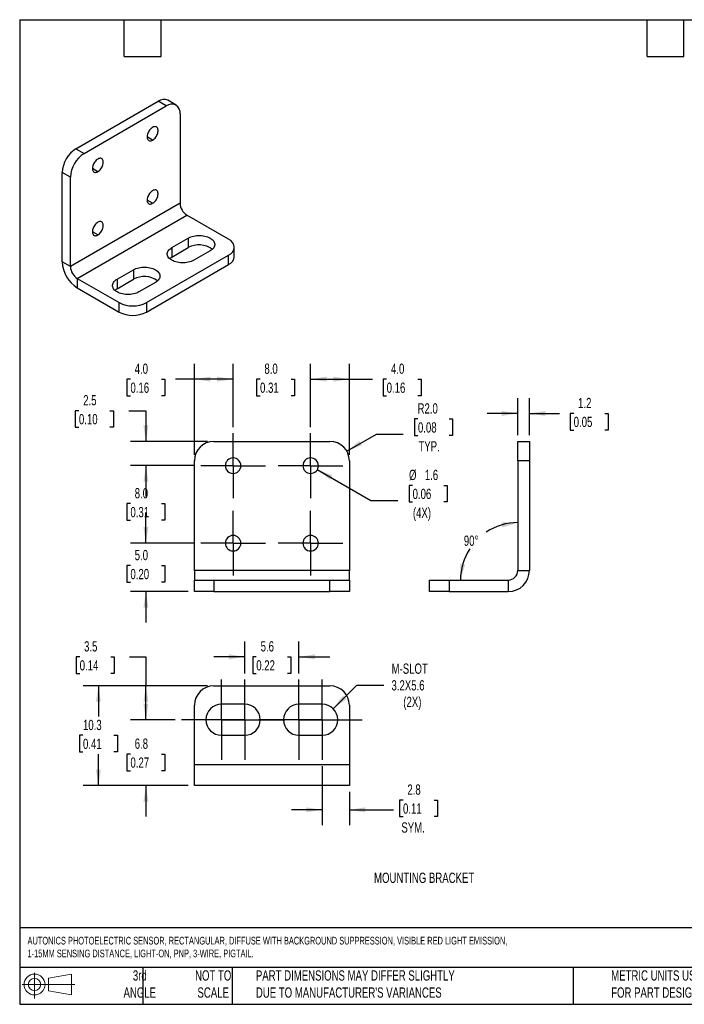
# Model space of a CAD drawing. Header units: millimetres. Extents: x 3 to 137, y 3 to 105.
# Tile 1 of 5: x 3 to 72, y 3 to 105. Entities that reach past the tile are written whole.
import ezdxf

# ---------------------------------------------------------------- set-up
doc = ezdxf.new("R2010")
doc.units = ezdxf.units.MM
doc.header["$LTSCALE"] = 0.5
doc.linetypes.add('CENTERX2', pattern=[20.32, 12.7, -2.54, 2.54, -2.54])
doc.layers.add('CENTER', color=40, linetype='CENTERX2')
doc.layers.add('DIMENSIONS', color=140, linetype='Continuous', lineweight=25)
doc.layers.add('TEXT', color=140, linetype='Continuous', lineweight=25)
doc.styles.add('SLDTEXTSTYLE0', font='TXT', dxfattribs={"width": 0.7})
doc.dimstyles.new('SLDDIMSTYLE0', dxfattribs={"dimtxt": 1.079004, "dimasz": 1.651, "dimexe": 0, "dimexo": 0.0625, "dimgap": 0.269751, "dimtad": 0, "dimtih": 1, "dimtoh": 1, "dimrnd": 1e-09, "dimzin": 12, "dimdsep": 46, "dimtxsty": 'SLDTEXTSTYLE0', "dimsah": 1, "dimcen": 0.09, "dimadec": 0, "dimazin": 3, "dimtfac": 1, "dimtmove": 0, "dimatfit": 0, "dimfxl": 0, "dimfrac": 2, "dimtolj": 1, "dimtzin": 12, "dimarcsym": 0})
doc.dimstyles.new('SLDDIMSTYLE1', dxfattribs={"dimtxt": 1.079004, "dimasz": 1.651, "dimexe": 0, "dimexo": 0.0625, "dimgap": 0.269751, "dimtad": 0, "dimtih": 1, "dimtoh": 1, "dimrnd": 1e-09, "dimzin": 12, "dimdsep": 46, "dimtxsty": 'SLDTEXTSTYLE0', "dimsah": 1, "dimcen": 0.09, "dimadec": 0, "dimazin": 3, "dimtfac": 1, "dimtofl": 0, "dimtmove": 0, "dimatfit": 3, "dimfxl": 0, "dimfrac": 2, "dimtolj": 1, "dimtzin": 12, "dimarcsym": 0})
doc.dimstyles.new('SLDDIMSTYLE10', dxfattribs={"dimtxt": 1.079004, "dimasz": 1.651, "dimexe": 0, "dimexo": 0.0625, "dimgap": 0.269751, "dimtad": 0, "dimtih": 1, "dimtoh": 1, "dimdec": 4, "dimlfac": 0.5, "dimzin": 12, "dimdsep": 46, "dimtxsty": 'SLDTEXTSTYLE0', "dimsah": 1, "dimcen": 0.09, "dimadec": 0, "dimazin": 3, "dimtfac": 1, "dimtdec": 0, "dimtofl": 0, "dimtmove": 0, "dimatfit": 3, "dimfxl": 0, "dimfrac": 2, "dimtolj": 1, "dimtzin": 12, "dimarcsym": 0})
doc.dimstyles.new('SLDDIMSTYLE2', dxfattribs={"dimtxt": 1.079004, "dimasz": 1.651, "dimexe": 0, "dimexo": 0.0625, "dimgap": 0.269751, "dimtad": 0, "dimtih": 1, "dimtoh": 1, "dimrnd": 1e-09, "dimzin": 4, "dimdsep": 46, "dimtxsty": 'SLDTEXTSTYLE0', "dimsah": 1, "dimcen": 0.09, "dimadec": 0, "dimazin": 1, "dimtfac": 1, "dimtofl": 0, "dimtmove": 0, "dimatfit": 3, "dimfxl": 0, "dimfrac": 2, "dimtolj": 1, "dimtzin": 12, "dimarcsym": 0})
doc.dimstyles.new('SLDDIMSTYLE4', dxfattribs={"dimtxt": 1.079004, "dimasz": 1.651, "dimexe": 0, "dimexo": 0.0625, "dimgap": 0.269751, "dimtad": 0, "dimtih": 1, "dimtoh": 1, "dimrnd": 1e-09, "dimzin": 4, "dimdsep": 46, "dimtxsty": 'SLDTEXTSTYLE0', "dimsah": 1, "dimcen": 0.09, "dimadec": 0, "dimazin": 1, "dimtfac": 1, "dimtmove": 0, "dimatfit": 0, "dimfxl": 0, "dimfrac": 2, "dimtolj": 1, "dimtzin": 12, "dimarcsym": 0})
doc.dimstyles.new('SLDDIMSTYLE6', dxfattribs={"dimtxt": 1.079004, "dimasz": 1.651, "dimexe": 0, "dimexo": 0.0625, "dimgap": 0.269751, "dimtad": 0, "dimtih": 1, "dimtoh": 1, "dimrnd": 1e-09, "dimzin": 12, "dimdsep": 46, "dimtxsty": 'SLDTEXTSTYLE0', "dimsah": 1, "dimcen": 0, "dimadec": 0, "dimazin": 3, "dimtfac": 1, "dimtofl": 0, "dimtmove": 0, "dimatfit": 3, "dimfxl": 0, "dimfrac": 2, "dimtolj": 1, "dimtzin": 12, "dimarcsym": 0})
doc.dimstyles.new('SLDDIMSTYLE8', dxfattribs={"dimtxt": 1.079004, "dimasz": 1.651, "dimexe": 0, "dimexo": 0.0625, "dimgap": 0.269751, "dimtad": 0, "dimtih": 1, "dimtoh": 1, "dimrnd": 1e-09, "dimzin": 12, "dimdsep": 46, "dimtxsty": 'SLDTEXTSTYLE0', "dimsah": 1, "dimcen": 0, "dimadec": 0, "dimazin": 3, "dimtfac": 1, "dimtofl": 0, "dimtmove": 0, "dimatfit": 3, "dimfxl": 0, "dimfrac": 2, "dimtolj": 1, "dimtzin": 12, "dimarcsym": 0})
doc.dimstyles.new('SLDDIMSTYLE9', dxfattribs={"dimtxt": 1.079004, "dimasz": 1.651, "dimexe": 0, "dimexo": 0.0625, "dimgap": 0.269751, "dimtad": 0, "dimtih": 1, "dimtoh": 1, "dimrnd": 1e-09, "dimzin": 4, "dimdsep": 46, "dimtxsty": 'SLDTEXTSTYLE0', "dimsah": 1, "dimcen": 0, "dimadec": 0, "dimazin": 1, "dimtfac": 1, "dimtofl": 0, "dimtmove": 0, "dimatfit": 3, "dimfxl": 0, "dimfrac": 2, "dimtolj": 1, "dimtzin": 12, "dimarcsym": 0})

# ---------------------------------------------------------------- blocks, each defined once
blk = doc.blocks.new('Block11')
at = {"color": 7, "linetype": 'Continuous', "lineweight": 18}
for p, q in [((1.29, 2.66), (1.29, 0)), ((2.74, 2.08), (5.09, 2.52)), ((2.74, 0.8), (2.74, 2.08)), ((5.09, 2.52), (5.09, 0.37)), ((0, 1.44), (5.44, 1.44)), ((2.74, 0.8), (5.09, 0.37))]:
    blk.add_line(p, q, dxfattribs=at)
for radius in [1.08, 0.643]:
    blk.add_circle((1.29, 1.44), radius, dxfattribs=at)
blk = doc.blocks.new('Block12')
at = {"color": 7, "linetype": 'Continuous'}
blk.add_blockref('Block11', (0, 0), dxfattribs=at)
blk = doc.blocks.new('_D_14')
at = {"layer": 'DIMENSIONS'}
for p, q in [((16.21, 32.54), (16.21, 35.71)), ((19.23, 32.54), (14.62, 32.54)), ((14.61, 29), (14.24, 29)), ((14.24, 29), (14.24, 27.28)), ((17.81, 29), (18.17, 29)), ((18.17, 29), (18.17, 27.28)), ((14.24, 27.28), (14.61, 27.28)), ((18.17, 27.28), (17.81, 27.28)), ((20.57, 25.74), (14.62, 25.74)), ((16.21, 25.74), (16.21, 22.56))]:
    blk.add_line(p, q, dxfattribs=at)
for points in [[(16.21, 32.54), (16.46, 34.19), (15.95, 34.19)], [(16.21, 25.74), (15.95, 24.09), (16.46, 24.09)]]:
    blk.add_solid(points, dxfattribs=at)
at = {"layer": 'DIMENSIONS', "char_height": 1.058, "attachment_point": 1, "style": 'SLDTEXTSTYLE0'}
for s, insert in [('6.8', (15.05, 30.6)), ('0.27', (14.61, 28.65))]:
    blk.add_mtext(s, dxfattribs=dict(at, insert=insert))
blk = doc.blocks.new('_D_15')
at = {"layer": 'DIMENSIONS'}
for p, q in [((9.37, 39.03), (9.01, 39.03)), ((9.01, 39.03), (9.01, 37.32)), ((12.58, 39.03), (12.94, 39.03)), ((12.94, 39.03), (12.94, 37.32)), ((14.52, 39.03), (16.21, 39.03)), ((16.21, 39.03), (16.21, 36.04)), ((9.01, 37.32), (9.37, 37.32)), ((12.94, 37.32), (12.58, 37.32)), ((22.57, 36.04), (14.62, 36.04)), ((16.21, 32.54), (16.21, 36.04)), ((19.23, 32.54), (14.62, 32.54))]:
    blk.add_line(p, q, dxfattribs=at)
for points in [[(16.21, 36.04), (15.95, 34.39), (16.46, 34.39)], [(16.21, 32.54), (16.46, 34.19), (15.95, 34.19)]]:
    blk.add_solid(points, dxfattribs=at)
at = {"layer": 'DIMENSIONS', "char_height": 1.058, "attachment_point": 1, "style": 'SLDTEXTSTYLE0'}
for s, insert in [('3.5', (9.82, 40.64)), ('0.14', (9.37, 38.68))]:
    blk.add_mtext(s, dxfattribs=dict(at, insert=insert))
blk = doc.blocks.new('_D_16')
at = {"layer": 'DIMENSIONS'}
for p, q in [((26.41, 37.31), (26.41, 40.62)), ((32.01, 37.31), (32.01, 40.62)), ((26.41, 39.03), (23.23, 39.03)), ((27.6, 39.03), (27.24, 39.03)), ((27.24, 39.03), (27.24, 37.32)), ((30.81, 39.03), (31.17, 39.03)), ((31.17, 39.03), (31.17, 37.32)), ((32.01, 39.03), (35.18, 39.03)), ((27.24, 37.32), (27.6, 37.32)), ((31.17, 37.32), (30.81, 37.32))]:
    blk.add_line(p, q, dxfattribs=at)
for points in [[(26.41, 39.03), (24.76, 39.29), (24.76, 38.78)], [(32.01, 39.03), (33.66, 38.78), (33.66, 39.29)]]:
    blk.add_solid(points, dxfattribs=at)
at = {"layer": 'DIMENSIONS', "char_height": 1.058, "attachment_point": 1, "style": 'SLDTEXTSTYLE0'}
for s, insert in [('5.6', (28.05, 40.64)), ('0.22', (27.6, 38.68))]:
    blk.add_mtext(s, dxfattribs=dict(at, insert=insert))
blk = doc.blocks.new('_D_17')
at = {"layer": 'DIMENSIONS'}
for p, q in [((22.57, 36.04), (9.72, 36.04)), ((11.31, 36.04), (11.31, 32.88)), ((9.71, 30.93), (9.34, 30.93)), ((9.34, 30.93), (9.34, 29.21)), ((12.91, 30.93), (13.27, 30.93)), ((13.27, 30.93), (13.27, 29.21)), ((9.34, 29.21), (9.71, 29.21)), ((11.31, 25.74), (11.31, 28.97)), ((13.27, 29.21), (12.91, 29.21)), ((20.57, 25.74), (9.72, 25.74))]:
    blk.add_line(p, q, dxfattribs=at)
for points in [[(11.31, 36.04), (11.05, 34.39), (11.56, 34.39)], [(11.31, 25.74), (11.56, 27.39), (11.05, 27.39)]]:
    blk.add_solid(points, dxfattribs=at)
at = {"layer": 'DIMENSIONS', "char_height": 1.058, "attachment_point": 1, "style": 'SLDTEXTSTYLE0'}
for s, insert in [('10.3', (9.71, 32.53)), ('0.41', (9.71, 30.58))]:
    blk.add_mtext(s, dxfattribs=dict(at, insert=insert))
blk = doc.blocks.new('_D_18')
at = {"layer": 'DIMENSIONS'}
for p, q in [((35.54, 33.67), (37.99, 36.12)), ((37.99, 36.12), (40.77, 36.12))]:
    blk.add_line(p, q, dxfattribs=at)
blk.add_solid([(35.54, 33.67), (36.89, 34.66), (36.53, 35.02)], dxfattribs=at)
at = {"layer": 'DIMENSIONS', "char_height": 1.058, "attachment_point": 1, "style": 'SLDTEXTSTYLE0'}
for s, insert in [('M-SLOT', (41.57, 38.34)), ('3.2X5.6', (41.56, 36.62)), ('(2X)', (42.78, 34.91))]:
    blk.add_mtext(s, dxfattribs=dict(at, insert=insert))
blk = doc.blocks.new('_D_19')
at = {"layer": 'DIMENSIONS'}
for p, q in [((34.41, 27.76), (34.41, 21.66)), ((37.21, 25.1), (37.21, 21.66)), ((42.75, 24.25), (42.39, 24.25)), ((42.39, 24.25), (42.39, 22.54)), ((45.96, 24.25), (46.32, 24.25)), ((46.32, 24.25), (46.32, 22.54)), ((34.41, 23.24), (31.23, 23.24)), ((37.21, 23.24), (41.78, 23.24)), ((42.39, 22.54), (42.75, 22.54)), ((46.32, 22.54), (45.96, 22.54))]:
    blk.add_line(p, q, dxfattribs=at)
for points in [[(34.41, 23.24), (32.76, 23.5), (32.76, 22.99)], [(37.21, 23.24), (38.86, 22.99), (38.86, 23.5)]]:
    blk.add_solid(points, dxfattribs=at)
at = {"layer": 'DIMENSIONS', "char_height": 1.058, "attachment_point": 1, "style": 'SLDTEXTSTYLE0'}
for s, insert in [('2.8', (43.2, 25.86)), ('0.11', (42.75, 23.9)), ('SYM.', (42.58, 21.95))]:
    blk.add_mtext(s, dxfattribs=dict(at, insert=insert))
blk = doc.blocks.new('SW_CENTERMARKSYMBOL_4')
at = {"layer": 'CENTER', "color": 0}
for p, q in [((0, 2.54), (0, 4.14)), ((0, 0), (0, 2.54)), ((-2.54, 0), (-4.14, 0)), ((0, 0), (-2.54, 0)), ((0, 0), (0, -2.54)), ((0, 0), (2.54, 0)), ((2.54, 0), (4.14, 0)), ((0, -2.54), (0, -4.14))]:
    blk.add_line(p, q, dxfattribs=at)
blk = doc.blocks.new('SW_CENTERMARKSYMBOL_5')
at = {"layer": 'CENTER', "color": 0}
for p, q in [((0, 2.54), (0, 4.14)), ((0, 0), (0, 2.54)), ((-2.54, 0), (-4.14, 0)), ((0, 0), (-2.54, 0)), ((0, 0), (0, -2.54)), ((0, 0), (2.54, 0)), ((2.54, 0), (4.14, 0)), ((0, -2.54), (0, -4.14))]:
    blk.add_line(p, q, dxfattribs=at)
blk = doc.blocks.new('SW_CENTERMARKSYMBOL_6')
at = {"layer": 'CENTER', "color": 0}
for p, q in [((0, 2.54), (0, 4.14)), ((0, 0), (0, 2.54)), ((-2.54, 0), (-4.14, 0)), ((0, 0), (-2.54, 0)), ((0, 0), (0, -2.54)), ((0, 0), (2.54, 0)), ((2.54, 0), (4.14, 0)), ((0, -2.54), (0, -4.14))]:
    blk.add_line(p, q, dxfattribs=at)
blk = doc.blocks.new('SW_CENTERMARKSYMBOL_7')
at = {"layer": 'CENTER', "color": 0}
for p, q in [((0, 2.54), (0, 4.14)), ((0, 0), (0, 2.54)), ((-2.54, 0), (-4.14, 0)), ((0, 0), (-2.54, 0)), ((0, 0), (0, -2.54)), ((0, 0), (2.54, 0)), ((2.54, 0), (4.14, 0)), ((0, -2.54), (0, -4.14))]:
    blk.add_line(p, q, dxfattribs=at)
blk = doc.blocks.new('_D_20')
at = {"layer": 'DIMENSIONS'}
for p, q in [((33.9, 58.36), (39.44, 55.16)), ((43.74, 56.72), (43.38, 56.72)), ((43.38, 56.72), (43.38, 55.01)), ((46.95, 56.72), (47.31, 56.72)), ((47.31, 56.72), (47.31, 55.01)), ((39.44, 55.16), (42.22, 55.16)), ((43.38, 55.01), (43.74, 55.01)), ((47.31, 55.01), (46.95, 55.01))]:
    blk.add_line(p, q, dxfattribs=at)
blk.add_solid([(33.9, 58.36), (35.2, 57.31), (35.46, 57.75)], dxfattribs=at)
at = {"layer": 'DIMENSIONS', "char_height": 1.058, "attachment_point": 1, "style": 'SLDTEXTSTYLE0'}
for s, insert in [('%%c', (43.37, 58.33)), ('1.6', (45, 58.33)), ('0.06', (43.74, 56.37)), ('(4X)', (43.77, 54.42))]:
    blk.add_mtext(s, dxfattribs=dict(at, insert=insert))
blk = doc.blocks.new('_D_21')
at = {"layer": 'DIMENSIONS'}
for p, q in [((44.29, 63.59), (43.93, 63.59)), ((43.93, 63.59), (43.93, 61.87)), ((47.5, 63.59), (47.86, 63.59)), ((47.86, 63.59), (47.86, 61.87)), ((36.94, 60.26), (40, 62.02)), ((40, 62.02), (42.77, 62.02)), ((43.93, 61.87), (44.29, 61.87)), ((47.86, 61.87), (47.5, 61.87))]:
    blk.add_line(p, q, dxfattribs=at)
blk.add_solid([(36.94, 60.26), (38.5, 60.86), (38.24, 61.3)], dxfattribs=at)
at = {"layer": 'DIMENSIONS', "char_height": 1.058, "attachment_point": 1, "style": 'SLDTEXTSTYLE0'}
for s, insert in [('R2.0', (44.25, 65.19)), ('0.08', (44.29, 63.23)), ('TYP.', (44.34, 61.28))]:
    blk.add_mtext(s, dxfattribs=dict(at, insert=insert))
blk = doc.blocks.new('_D_22')
at = {"layer": 'DIMENSIONS'}
for p, q in [((33.21, 62.73), (33.21, 69.27)), ((37.21, 59.89), (37.21, 69.27)), ((33.21, 67.68), (37.21, 67.68)), ((37.21, 67.68), (39.6, 67.68)), ((41.06, 67.68), (40.7, 67.68)), ((40.7, 67.68), (40.7, 65.97)), ((44.27, 67.68), (44.63, 67.68)), ((44.63, 67.68), (44.63, 65.97)), ((40.7, 65.97), (41.06, 65.97)), ((44.63, 65.97), (44.27, 65.97))]:
    blk.add_line(p, q, dxfattribs=at)
for points in [[(33.21, 67.68), (34.86, 67.43), (34.86, 67.94)], [(37.21, 67.68), (35.56, 67.94), (35.56, 67.43)]]:
    blk.add_solid(points, dxfattribs=at)
at = {"layer": 'DIMENSIONS', "char_height": 1.058, "attachment_point": 1, "style": 'SLDTEXTSTYLE0'}
for s, insert in [('4.0', (41.51, 69.29)), ('0.16', (41.06, 67.33))]:
    blk.add_mtext(s, dxfattribs=dict(at, insert=insert))
blk = doc.blocks.new('_D_23')
at = {"layer": 'DIMENSIONS'}
for p, q in [((25.21, 62.73), (25.21, 69.27)), ((33.21, 62.73), (33.21, 69.27)), ((25.21, 67.68), (22.03, 67.68)), ((27.99, 67.68), (27.63, 67.68)), ((27.63, 67.68), (27.63, 65.97)), ((31.2, 67.68), (31.56, 67.68)), ((31.56, 67.68), (31.56, 65.97)), ((33.21, 67.68), (36.38, 67.68)), ((27.63, 65.97), (27.99, 65.97)), ((31.56, 65.97), (31.2, 65.97))]:
    blk.add_line(p, q, dxfattribs=at)
for points in [[(25.21, 67.68), (23.56, 67.94), (23.56, 67.43)], [(33.21, 67.68), (34.86, 67.43), (34.86, 67.94)]]:
    blk.add_solid(points, dxfattribs=at)
at = {"layer": 'DIMENSIONS', "char_height": 1.058, "attachment_point": 1, "style": 'SLDTEXTSTYLE0'}
for s, insert in [('8.0', (28.44, 69.29)), ('0.31', (27.99, 67.33))]:
    blk.add_mtext(s, dxfattribs=dict(at, insert=insert))
blk = doc.blocks.new('_D_24')
at = {"layer": 'DIMENSIONS'}
for p, q in [((21.21, 59.89), (21.21, 69.27)), ((25.21, 62.73), (25.21, 69.27)), ((14.61, 67.68), (14.24, 67.68)), ((14.24, 67.68), (14.24, 65.97)), ((17.81, 67.68), (18.17, 67.68)), ((18.17, 67.68), (18.17, 65.97)), ((21.21, 67.68), (19.27, 67.68)), ((25.21, 67.68), (21.21, 67.68)), ((14.24, 65.97), (14.61, 65.97)), ((18.17, 65.97), (17.81, 65.97))]:
    blk.add_line(p, q, dxfattribs=at)
for points in [[(21.21, 67.68), (22.86, 67.43), (22.86, 67.94)], [(25.21, 67.68), (23.56, 67.94), (23.56, 67.43)]]:
    blk.add_solid(points, dxfattribs=at)
at = {"layer": 'DIMENSIONS', "char_height": 1.058, "attachment_point": 1, "style": 'SLDTEXTSTYLE0'}
for s, insert in [('4.0', (15.05, 69.29)), ('0.16', (14.61, 67.33))]:
    blk.add_mtext(s, dxfattribs=dict(at, insert=insert))
blk = doc.blocks.new('_D_25')
at = {"layer": 'DIMENSIONS'}
for p, q in [((9.29, 64.43), (8.92, 64.43)), ((8.92, 64.43), (8.92, 62.72)), ((12.49, 64.43), (12.85, 64.43)), ((12.85, 64.43), (12.85, 62.72)), ((14.44, 64.43), (16.21, 64.43)), ((16.21, 64.43), (16.21, 61.26)), ((8.92, 62.72), (9.29, 62.72)), ((12.85, 62.72), (12.49, 62.72)), ((22.57, 61.26), (14.62, 61.26)), ((21.23, 58.76), (14.62, 58.76)), ((16.21, 58.76), (16.21, 55.58))]:
    blk.add_line(p, q, dxfattribs=at)
for points in [[(16.21, 61.26), (16.46, 62.91), (15.95, 62.91)], [(16.21, 58.76), (15.95, 57.1), (16.46, 57.1)]]:
    blk.add_solid(points, dxfattribs=at)
at = {"layer": 'DIMENSIONS', "char_height": 1.058, "attachment_point": 1, "style": 'SLDTEXTSTYLE0'}
for s, insert in [('2.5', (9.73, 66.04)), ('0.10', (9.29, 64.08))]:
    blk.add_mtext(s, dxfattribs=dict(at, insert=insert))
blk = doc.blocks.new('_D_26')
at = {"layer": 'DIMENSIONS'}
for p, q in [((21.23, 58.76), (14.62, 58.76)), ((16.21, 58.76), (16.21, 56.79)), ((14.61, 54.84), (14.24, 54.84)), ((14.24, 54.84), (14.24, 53.12)), ((17.81, 54.84), (18.17, 54.84)), ((18.17, 54.84), (18.17, 53.12)), ((14.24, 53.12), (14.61, 53.12)), ((16.21, 50.76), (16.21, 52.88)), ((18.17, 53.12), (17.81, 53.12)), ((21.23, 50.76), (14.62, 50.76))]:
    blk.add_line(p, q, dxfattribs=at)
for points in [[(16.21, 58.76), (15.95, 57.1), (16.46, 57.1)], [(16.21, 50.76), (16.46, 52.41), (15.95, 52.41)]]:
    blk.add_solid(points, dxfattribs=at)
at = {"layer": 'DIMENSIONS', "char_height": 1.058, "attachment_point": 1, "style": 'SLDTEXTSTYLE0'}
for s, insert in [('8.0', (15.05, 56.44)), ('0.31', (14.61, 54.49))]:
    blk.add_mtext(s, dxfattribs=dict(at, insert=insert))
blk = doc.blocks.new('_D_27')
at = {"layer": 'DIMENSIONS'}
for p, q in [((16.21, 50.76), (16.21, 53.93)), ((21.23, 50.76), (14.62, 50.76)), ((14.61, 48.45), (14.24, 48.45)), ((14.24, 48.45), (14.24, 46.74)), ((17.81, 48.45), (18.17, 48.45)), ((18.17, 48.45), (18.17, 46.74)), ((14.24, 46.74), (14.61, 46.74)), ((20.57, 45.76), (14.62, 45.76)), ((16.21, 45.76), (16.21, 42.58)), ((18.17, 46.74), (17.81, 46.74))]:
    blk.add_line(p, q, dxfattribs=at)
for points in [[(16.21, 50.76), (16.46, 52.41), (15.95, 52.41)], [(16.21, 45.76), (15.95, 44.1), (16.46, 44.1)]]:
    blk.add_solid(points, dxfattribs=at)
at = {"layer": 'DIMENSIONS', "char_height": 1.058, "attachment_point": 1, "style": 'SLDTEXTSTYLE0'}
for s, insert in [('5.0', (15.05, 50.06)), ('0.20', (14.61, 48.1))]:
    blk.add_mtext(s, dxfattribs=dict(at, insert=insert))
blk = doc.blocks.new('SW_CENTERMARKSYMBOL_8')
at = {"layer": 'CENTER', "color": 0}
for p, q in [((0, 2.54), (0, 3.34)), ((0, 0), (0, 2.54)), ((-2.54, 0), (-3.34, 0)), ((0, 0), (-2.54, 0)), ((0, 0), (0, -2.54)), ((0, 0), (2.54, 0)), ((2.54, 0), (3.34, 0)), ((0, -2.54), (0, -3.34))]:
    blk.add_line(p, q, dxfattribs=at)
blk = doc.blocks.new('SW_CENTERMARKSYMBOL_9')
at = {"layer": 'CENTER', "color": 0}
for p, q in [((0, 2.54), (0, 3.34)), ((0, 0), (0, 2.54)), ((-2.54, 0), (-3.34, 0)), ((0, 0), (-2.54, 0)), ((0, 0), (0, -2.54)), ((0, 0), (2.54, 0)), ((2.54, 0), (3.34, 0)), ((0, -2.54), (0, -3.34))]:
    blk.add_line(p, q, dxfattribs=at)
blk = doc.blocks.new('SW_CENTERMARKSYMBOL_10')
at = {"layer": 'CENTER', "color": 0}
for p, q in [((0, 2.54), (0, 3.34)), ((0, 0), (0, 2.54)), ((-2.54, 0), (-3.34, 0)), ((0, 0), (-2.54, 0)), ((0, 0), (0, -2.54)), ((0, 0), (2.54, 0)), ((2.54, 0), (3.34, 0)), ((0, -2.54), (0, -3.34))]:
    blk.add_line(p, q, dxfattribs=at)
blk = doc.blocks.new('SW_CENTERMARKSYMBOL_11')
at = {"layer": 'CENTER', "color": 0}
for p, q in [((0, 2.54), (0, 3.34)), ((0, 0), (0, 2.54)), ((-2.54, 0), (-3.34, 0)), ((0, 0), (-2.54, 0)), ((0, 0), (0, -2.54)), ((0, 0), (2.54, 0)), ((2.54, 0), (3.34, 0)), ((0, -2.54), (0, -3.34))]:
    blk.add_line(p, q, dxfattribs=at)
blk = doc.blocks.new('_D_28')
at = {"layer": 'DIMENSIONS'}
for p, q in [((54.6, 61.89), (54.6, 65.73)), ((55.8, 61.89), (55.8, 65.73)), ((54.6, 64.15), (51.43, 64.15)), ((55.8, 64.15), (58.91, 64.15)), ((60.37, 64.15), (60.01, 64.15)), ((60.01, 64.15), (60.01, 62.43)), ((63.58, 64.15), (63.94, 64.15)), ((63.94, 64.15), (63.94, 62.43)), ((60.01, 62.43), (60.37, 62.43)), ((63.94, 62.43), (63.58, 62.43))]:
    blk.add_line(p, q, dxfattribs=at)
for points in [[(54.6, 64.15), (52.95, 64.4), (52.95, 63.89)], [(55.8, 64.15), (57.45, 63.89), (57.45, 64.4)]]:
    blk.add_solid(points, dxfattribs=at)
at = {"layer": 'DIMENSIONS', "char_height": 1.058, "attachment_point": 1, "style": 'SLDTEXTSTYLE0'}
for s, insert in [('1.2', (60.82, 65.75)), ('0.05', (60.37, 63.8))]:
    blk.add_mtext(s, dxfattribs=dict(at, insert=insert))
blk = doc.blocks.new('_D_29')
at = {"layer": 'DIMENSIONS'}
for start, end in [(90, 123.5133), (147.0541, 180)]:
    blk.add_arc((54.6, 46.96), 5.92, start, end, dxfattribs=at)
for points in [[(54.6, 52.87), (52.93, 52.9), (53, 52.39)], [(48.69, 46.96), (49.16, 48.56), (48.66, 48.63)]]:
    blk.add_solid(points, dxfattribs=at)
at = {"layer": 'DIMENSIONS', "insert": (49.03, 51.54), "char_height": 1.058, "attachment_point": 1, "style": 'SLDTEXTSTYLE0'}
blk.add_mtext('90°', dxfattribs=at)

msp = doc.modelspace()

# ---------------------------------------------------------------- linework, layer by layer
for p, q in [((8.98095, 91.46067), (17.46623, 96.35912)), ((9.82947, 90.97083), (18.31476, 95.86928)), ((18.31476, 95.86928), (17.46623, 96.35912)), ((19.31468, 95.96829), (18.46615, 96.45814)), ((19.72897, 95.0526), (19.72897, 85.82569)), ((16.90054, 92.35829), (16.33486, 92.68485)), ((8.98095, 91.46067), (9.82947, 90.97083)), ((11.24369, 89.09265), (10.678, 89.41922)), ((8.41526, 88.52134), (7.56673, 89.01118)), ((7.56673, 79.78427), (7.56673, 89.01118)), ((8.41526, 79.29443), (8.41526, 88.52134)), ((19.72897, 85.82569), (8.41526, 79.29443)), ((16.90054, 85.82596), (16.33486, 86.15252)), ((9.12237, 78.06968), (20.43608, 84.60095)), ((24.74943, 82.1109), (20.43608, 84.60095)), ((11.24369, 82.56033), (10.678, 82.88689)), ((18.88044, 81.25367), (20.5775, 82.23336)), ((20.5775, 82.23336), (20.5775, 81.25352)), ((25.33521, 80.31465), (25.33521, 81.2945)), ((16.26415, 75.57964), (24.74943, 80.47809)), ((18.88044, 81.25367), (18.88044, 80.27383)), ((18.88044, 80.27383), (20.5775, 81.25352)), ((22.84024, 80.92711), (21.14318, 79.94742)), ((24.74943, 79.49824), (24.74943, 80.47809)), ((8.41526, 79.29443), (7.56673, 79.78427)), ((16.26415, 74.59979), (24.74943, 79.49824)), ((13.22359, 77.98804), (14.92064, 78.96773)), ((14.92064, 78.96773), (14.92064, 77.98788)), ((9.12237, 78.06968), (13.43572, 75.57964)), ((9.12237, 78.06968), (9.12237, 77.08983)), ((13.22359, 77.98804), (13.22359, 77.00819)), ((13.22359, 77.00819), (14.92064, 77.98788)), ((17.18339, 77.66148), (15.48633, 76.68179)), ((9.12237, 77.08983), (13.43572, 74.59979)), ((13.43572, 74.59979), (13.43572, 75.57964)), ((16.26415, 75.57964), (16.26415, 74.59979)), ((23.20893, 61.2551), (35.20893, 61.2551)), ((54.60084, 61.2551), (55.80084, 61.2551)), ((54.60084, 59.2551), (54.60084, 61.2551)), ((55.80084, 61.2551), (55.80084, 59.2551)), ((21.20893, 47.9551), (21.20893, 59.2551)), ((37.20893, 59.2551), (37.20893, 47.9551)), ((54.60084, 59.2551), (54.60084, 47.9551)), ((55.80084, 59.2551), (54.60084, 59.2551)), ((55.80084, 59.2551), (55.80084, 47.9551)), ((21.20893, 47.9551), (21.20893, 46.9551)), ((37.20893, 47.9551), (21.20893, 47.9551)), ((37.20893, 46.9551), (37.20893, 47.9551)), ((54.60084, 47.9551), (55.80084, 47.9551)), ((21.20893, 45.7551), (21.20893, 46.9551)), ((21.20893, 46.9551), (23.20893, 46.9551)), ((23.20893, 46.9551), (23.20893, 45.7551)), ((23.20893, 46.9551), (35.20893, 46.9551)), ((35.20893, 45.7551), (35.20893, 46.9551)), ((35.20893, 46.9551), (37.20893, 46.9551)), ((37.20893, 46.9551), (37.20893, 45.7551)), ((45.50084, 45.7551), (45.50084, 46.9551)), ((45.50084, 46.9551), (47.50084, 46.9551)), ((47.50084, 46.9551), (47.50084, 45.7551)), ((47.50084, 46.9551), (53.60084, 46.9551)), ((53.60084, 46.9551), (53.60084, 45.7551)), ((23.20893, 45.7551), (21.20893, 45.7551)), ((23.20893, 45.7551), (35.20893, 45.7551)), ((37.20893, 45.7551), (35.20893, 45.7551)), ((47.50084, 45.7551), (45.50084, 45.7551)), ((47.50084, 45.7551), (53.60084, 45.7551)), ((23.20893, 36.03727), (35.20893, 36.03727)), ((21.20893, 27.93727), (21.20893, 34.03727)), ((26.40893, 34.13727), (24.00893, 34.13727)), ((34.40893, 34.13727), (32.00893, 34.13727)), ((37.20893, 34.03727), (37.20893, 27.93727)), ((24.00893, 30.93727), (26.40893, 30.93727)), ((32.00893, 30.93727), (34.40893, 30.93727)), ((21.20893, 25.73727), (21.20893, 27.93727)), ((21.20893, 27.93727), (37.20893, 27.93727)), ((37.20893, 27.93727), (37.20893, 25.73727)), ((37.20893, 25.73727), (21.20893, 25.73727))]:
    msp.add_line(p, q)
at = {"flags": 128}
for points in [[(16.90054, 93.66475), (16.81623, 93.60878), (16.7338, 93.53947), (16.6551, 93.45837), (16.58188, 93.36728), (16.51578, 93.26825), (16.45827, 93.16348), (16.41064, 93.05532), (16.37396, 92.94618), (16.34904, 92.8385), (16.33644, 92.73468), (16.33644, 92.63705), (16.34904, 92.54778), (16.37396, 92.46888), (16.41064, 92.40209), (16.45827, 92.34892), (16.51578, 92.31054), (16.58188, 92.28783), (16.6551, 92.28128), (16.7338, 92.29105), (16.81623, 92.31691), (16.90054, 92.35829)], [(16.90054, 92.35829), (16.98485, 92.41425), (17.06728, 92.48356), (17.14598, 92.56467), (17.2192, 92.65575), (17.28531, 92.75478), (17.34281, 92.85955), (17.39044, 92.96771), (17.42712, 93.07685), (17.45205, 93.18454), (17.46465, 93.28835), (17.46465, 93.38598), (17.45205, 93.47525), (17.42712, 93.55416), (17.39044, 93.62095), (17.34281, 93.67412), (17.28531, 93.71249), (17.2192, 93.7352), (17.14598, 93.74175), (17.06728, 93.73199), (16.98485, 93.70613), (16.90054, 93.66475)], [(11.24369, 89.09265), (11.328, 89.14862), (11.41043, 89.21793), (11.48913, 89.29903), (11.56235, 89.39012), (11.62845, 89.48915), (11.68596, 89.59392), (11.73359, 89.70208), (11.77027, 89.81122), (11.79519, 89.9189), (11.80779, 90.02272), (11.80779, 90.12035), (11.79519, 90.20962), (11.77027, 90.28853), (11.73359, 90.35531), (11.68596, 90.40849), (11.62845, 90.44686), (11.56235, 90.46957), (11.48913, 90.47612), (11.41043, 90.46635), (11.328, 90.44049), (11.24369, 90.39912)], [(11.24369, 90.39912), (11.15938, 90.34315), (11.07695, 90.27384), (10.99825, 90.19274), (10.92503, 90.10165), (10.85892, 90.00262), (10.80142, 89.89785), (10.75379, 89.78969), (10.71711, 89.68055), (10.69219, 89.57287), (10.67958, 89.46905), (10.67958, 89.37142), (10.69219, 89.28215), (10.71711, 89.20324), (10.75379, 89.13646), (10.80142, 89.08328), (10.85892, 89.04491), (10.92503, 89.0222), (10.99825, 89.01565), (11.07695, 89.02542), (11.15938, 89.05128), (11.24369, 89.09265)], [(16.90054, 87.13242), (16.81623, 87.07646), (16.7338, 87.00715), (16.6551, 86.92604), (16.58188, 86.83496), (16.51578, 86.73593), (16.45827, 86.63116), (16.41064, 86.523), (16.37396, 86.41385), (16.34904, 86.30617), (16.33644, 86.20236), (16.33644, 86.10472), (16.34904, 86.01546), (16.37396, 85.93655), (16.41064, 85.86976), (16.45827, 85.81659), (16.51578, 85.77822), (16.58188, 85.75551), (16.6551, 85.74896), (16.7338, 85.75872), (16.81623, 85.78458), (16.90054, 85.82596)], [(16.90054, 85.82596), (16.98485, 85.88193), (17.06728, 85.95124), (17.14598, 86.03234), (17.2192, 86.12342), (17.28531, 86.22246), (17.34281, 86.32722), (17.39044, 86.43539), (17.42712, 86.54453), (17.45205, 86.65221), (17.46465, 86.75603), (17.46465, 86.85366), (17.45205, 86.94292), (17.42712, 87.02183), (17.39044, 87.08862), (17.34281, 87.14179), (17.28531, 87.18016), (17.2192, 87.20288), (17.14598, 87.20942), (17.06728, 87.19966), (16.98485, 87.1738), (16.90054, 87.13242)], [(11.24369, 83.86679), (11.15938, 83.81082), (11.07695, 83.74151), (10.99825, 83.66041), (10.92503, 83.56933), (10.85892, 83.47029), (10.80142, 83.36553), (10.75379, 83.25736), (10.71711, 83.14822), (10.69219, 83.04054), (10.67958, 82.93672), (10.67958, 82.83909), (10.69219, 82.74983), (10.71711, 82.67092), (10.75379, 82.60413), (10.80142, 82.55096), (10.85892, 82.51259), (10.92503, 82.48987), (10.99825, 82.48333), (11.07695, 82.49309), (11.15938, 82.51895), (11.24369, 82.56033)], [(11.24369, 82.56033), (11.328, 82.61629), (11.41043, 82.6856), (11.48913, 82.76671), (11.56235, 82.85779), (11.62845, 82.95682), (11.68596, 83.06159), (11.73359, 83.16975), (11.77027, 83.2789), (11.79519, 83.38658), (11.80779, 83.49039), (11.80779, 83.58802), (11.79519, 83.67729), (11.77027, 83.7562), (11.73359, 83.82299), (11.68596, 83.87616), (11.62845, 83.91453), (11.56235, 83.93724), (11.48913, 83.94379), (11.41043, 83.93403), (11.328, 83.90817), (11.24369, 83.86679)], [(20.5775, 82.23336), (20.70196, 82.29806), (20.83745, 82.35488), (20.98248, 82.40323), (21.13548, 82.44255), (21.29476, 82.47243), (21.45857, 82.49253), (21.62513, 82.50263), (21.79261, 82.50263), (21.95916, 82.49253), (22.12298, 82.47243), (22.28226, 82.44255), (22.43525, 82.40323), (22.58029, 82.35488), (22.71578, 82.29806), (22.84024, 82.23336), (22.9523, 82.16152), (23.05074, 82.0833), (23.13448, 81.99957), (23.2026, 81.91125), (23.25435, 81.8193), (23.28917, 81.72473), (23.30668, 81.62858), (23.30668, 81.5319), (23.28917, 81.43575), (23.25435, 81.34118), (23.2026, 81.24923), (23.13448, 81.16091), (23.05074, 81.07718), (22.9523, 80.99896), (22.84024, 80.92711)], [(21.14318, 79.94742), (21.01873, 79.88273), (20.88324, 79.8259), (20.7382, 79.77756), (20.5852, 79.73824), (20.42592, 79.70836), (20.26211, 79.68826), (20.09555, 79.67815), (19.92808, 79.67815), (19.76152, 79.68826), (19.5977, 79.70836), (19.43842, 79.73824), (19.28543, 79.77756), (19.14039, 79.8259), (19.0049, 79.88273), (18.88044, 79.94742), (18.76838, 80.01927), (18.66994, 80.09749), (18.5862, 80.18122), (18.51808, 80.26954), (18.46633, 80.36149), (18.43151, 80.45606), (18.41401, 80.55221), (18.41401, 80.64889), (18.43151, 80.74504), (18.46633, 80.83961), (18.51808, 80.93156), (18.5862, 81.01988), (18.66994, 81.10361), (18.76838, 81.18183), (18.88044, 81.25367)], [(14.92064, 78.96773), (15.0451, 79.03242), (15.18059, 79.08925), (15.32563, 79.13759), (15.47863, 79.17692), (15.6379, 79.20679), (15.80172, 79.22689), (15.96828, 79.237), (16.13575, 79.237), (16.30231, 79.22689), (16.46613, 79.20679), (16.6254, 79.17692), (16.7784, 79.13759), (16.92344, 79.08925), (17.05893, 79.03242), (17.18339, 78.96773), (17.29545, 78.89588), (17.39389, 78.81767), (17.47763, 78.73394), (17.54574, 78.64562), (17.5975, 78.55367), (17.63232, 78.4591), (17.64982, 78.36295), (17.64982, 78.26627), (17.63232, 78.17011), (17.5975, 78.07554), (17.54574, 77.9836), (17.47763, 77.89527), (17.39389, 77.81154), (17.29545, 77.73333), (17.18339, 77.66148)], [(15.48633, 76.68179), (15.36187, 76.6171), (15.22638, 76.56027), (15.08134, 76.51193), (14.92835, 76.4726), (14.76907, 76.44273), (14.60525, 76.42263), (14.4387, 76.41252), (14.27122, 76.41252), (14.10466, 76.42263), (13.94085, 76.44273), (13.78157, 76.4726), (13.62857, 76.51193), (13.48354, 76.56027), (13.34805, 76.6171), (13.22359, 76.68179), (13.11152, 76.75364), (13.01309, 76.83185), (12.92935, 76.91558), (12.86123, 77.00391), (12.80948, 77.09586), (12.77466, 77.19042), (12.75715, 77.28658), (12.75715, 77.38326), (12.77466, 77.47941), (12.80948, 77.57398), (12.86123, 77.66593), (12.92935, 77.75425), (13.01309, 77.83798), (13.11152, 77.91619), (13.22359, 77.98804)]]:
    msp.add_lwpolyline(points, dxfattribs=at)
for centre, radius, start, end in [((18.05037, 95.55853), 0.99104, 65.1946579, 126.1158005), ((18.86468, 95.18876), 0.87494, 351.0475774, 128.9416708), ((10.63075, 88.87517), 3.06704, 122.5418122, 177.4581877), ((11.47928, 88.38532), 3.06704, 122.541862, 177.4581379), ((21.26419, 85.89555), 1.5368, 182.6054785, 237.3945217), ((21.69352, 79.22296), 2.31703, 53.6994723, 118.7938215), ((24.4353, 81.2945), 0.87476, 291.0452497, 68.9547503), ((19.48588, 79.20238), 1.23067, 119.4695454, 132.4382347), ((24.33523, 80.41379), 1.00489, 294.3421384, 354.3377206), ((10.93715, 79.93389), 3.37374, 182.5418123, 237.4581878), ((9.95048, 79.36429), 1.5368, 182.6054785, 237.3945217), ((16.03666, 75.95733), 2.31703, 53.6994723, 118.7938215), ((13.82903, 75.93675), 1.23067, 119.4695454, 132.4382347), ((14.84993, 78.30165), 3.06747, 242.5460282, 297.4539718), ((14.84993, 77.32181), 3.06747, 242.5460282, 297.4539718), ((23.20893, 59.2551), 2, 90, 180), ((35.20893, 59.2551), 2, 0, 90), ((25.20893, 58.7551), 0.8, 90, 270), ((25.20893, 58.7551), 0.8, 270, 90), ((33.20893, 58.7551), 0.8, 90, 270), ((33.20893, 58.7551), 0.8, 270, 90), ((25.20893, 50.7551), 0.8, 90, 270), ((25.20893, 50.7551), 0.8, 270, 90), ((33.20893, 50.7551), 0.8, 90, 270), ((33.20893, 50.7551), 0.8, 270, 90), ((53.60084, 47.9551), 2.2, 270, 0), ((53.60084, 47.9551), 1, 270, 0), ((23.20893, 34.03727), 2, 90, 180), ((35.20893, 34.03727), 2, 0, 90), ((24.00893, 32.53727), 1.6, 90, 270), ((26.40893, 32.53727), 1.6, 270, 90), ((32.00893, 32.53727), 1.6, 90, 270), ((34.40893, 32.53727), 1.6, 270, 90)]:
    msp.add_arc(centre, radius, start, end)
at = {"layer": 'TEXT'}
for p, q in [((3.175, 104.775), (136.525, 104.775)), ((3.175, 104.775), (3.175, 3.175)), ((13.97, 100.965), (13.97, 104.775)), ((17.78, 100.965), (17.78, 104.775)), ((67.945, 100.965), (67.945, 104.775)), ((71.755, 100.965), (71.755, 104.775)), ((13.97, 100.965), (17.78, 100.965)), ((67.945, 100.965), (71.755, 100.965)), ((136.525, 11.06305), (3.175, 11.06305)), ((136.525, 6.985), (3.175, 6.985)), ((15.875, 6.985), (15.875, 3.175)), ((25.10581, 6.985), (25.10581, 3.175)), ((60.32324, 6.985), (60.32324, 3.175)), ((3.175, 3.175), (136.525, 3.175))]:
    msp.add_line(p, q, dxfattribs=at)

# ---------------------------------------------------------------- block references
at = {"layer": 'CENTER'}
for name, p in [('SW_CENTERMARKSYMBOL_8', (25.20893, 58.7551)), ('SW_CENTERMARKSYMBOL_9', (33.20893, 58.7551)), ('SW_CENTERMARKSYMBOL_11', (25.20893, 50.7551)), ('SW_CENTERMARKSYMBOL_10', (33.20893, 50.7551)), ('SW_CENTERMARKSYMBOL_4', (24.00893, 32.53727)), ('SW_CENTERMARKSYMBOL_5', (26.40893, 32.53727)), ('SW_CENTERMARKSYMBOL_6', (32.00893, 32.53727)), ('SW_CENTERMARKSYMBOL_7', (34.40893, 32.53727))]:
    msp.add_blockref(name, p, dxfattribs=at)
at = {"layer": 'TEXT'}
msp.add_blockref('Block12', (3.41897, 3.77693), dxfattribs=at)

# ---------------------------------------------------------------- texts
at = {"layer": 'DIMENSIONS', "insert": (44.93133, 16.75634), "char_height": 1.0583333, "attachment_point": 2, "style": 'SLDTEXTSTYLE0'}
msp.add_mtext('MOUNTING BRACKET', dxfattribs=at)
at = {"layer": 'TEXT', "style": 'SLDTEXTSTYLE0'}
for s, insert, char_height, attachment_point in [('AUTONICS PHOTOELECTRIC SENSOR, RECTANGULAR, DIFFUSE WITH BACKGROUND SUPPRESSION, VISIBLE RED LIGHT EMISSION, ^J1-15MM SENSING DISTANCE, LIGHT-ON, PNP, 3-WIRE, PIGTAIL.', (3.98287, 10.14128), 0.79375, 1), ('3rd^JANGLE', (15.57432, 6.682), 1.058333, 2), ('NOT TO^JSCALE', (23.15177, 6.682), 1.0583333, 2), ("PART DIMENSIONS MAY DIFFER SLIGHTLY ^JDUE TO MANUFACTURER'S VARIANCES", (27.55964, 6.682), 1.0583333, 1), ('METRIC UNITS USED ^JFOR PART DESIGN', (64.23919, 6.682), 1.0583333, 1)]:
    msp.add_mtext(s, dxfattribs=dict(at, insert=insert, char_height=char_height, attachment_point=attachment_point))

# ---------------------------------------------------------------- dimensions: what is measured, and where the dimension line sits
at = {"layer": 'DIMENSIONS'}
for base, p1, p2, dimstyle, picture, middle in [((21.20893, 67.6817), (25.20893, 62.0951), (21.20893, 59.2551), 'SLDDIMSTYLE2', '_D_24', (16.20893, 67.6817)), ((25.20893, 67.6817), (33.20893, 62.0951), (25.20893, 62.0951), 'SLDDIMSTYLE4', '_D_23', (29.5951, 67.6817)), ((37.20893, 67.6817), (33.20893, 62.0951), (37.20893, 59.2551), 'SLDDIMSTYLE2', '_D_22', (42.6621, 67.6817)), ((32.00893, 39.03476), (26.40893, 36.67727), (32.00893, 36.67727), 'SLDDIMSTYLE0', '_D_16', (29.2051, 39.03476))]:
    dim = msp.add_linear_dim(base=base, p1=p1, p2=p2, dimstyle=dimstyle, dxfattribs=at)
    dim.commit()
    dim.dimension.update_dxf_attribs({"geometry": picture, "text_midpoint": middle, "dimtype": 160})
for base, p1, p2, angle, dimstyle, picture, middle in [((16.20893, 58.7551), (23.20893, 61.2551), (21.86893, 58.7551), 90, 'SLDDIMSTYLE0', '_D_25', (16.20893, 64.43495)), ((55.80084, 64.14682), (54.60084, 61.2551), (55.80084, 61.2551), 0, 'SLDDIMSTYLE0', '_D_28', (61.97241, 64.14682)), ((16.20893, 50.7551), (21.86893, 58.7551), (21.86893, 50.7551), 90, 'SLDDIMSTYLE2', '_D_26', (16.20893, 54.83594)), ((16.20893, 45.7551), (21.86893, 50.7551), (21.20893, 45.7551), 90, 'SLDDIMSTYLE4', '_D_27', (16.20893, 48.45034)), ((16.20893, 36.03727), (19.86893, 32.53727), (23.20893, 36.03727), 90, 'SLDDIMSTYLE1', '_D_15', (16.20893, 39.03476)), ((11.30893, 36.03727), (21.20893, 25.73727), (23.20893, 36.03727), 90, 'SLDDIMSTYLE1', '_D_17', (11.30893, 30.9271)), ((16.20893, 25.73727), (19.86893, 32.53727), (21.20893, 25.73727), 90, 'SLDDIMSTYLE0', '_D_14', (16.20893, 28.99906))]:
    dim = msp.add_linear_dim(base=base, p1=p1, p2=p2, angle=angle, dimstyle=dimstyle, dxfattribs=at)
    dim.commit()
    dim.dimension.update_dxf_attribs({"geometry": picture, "text_midpoint": middle, "dimtype": 160})
dim = msp.add_radius_dim(center=(35.20893, 59.2551), mpoint=(36.94098, 60.2551), text='<>\\PTYP.', dimstyle='SLDDIMSTYLE9', dxfattribs=at)
dim.commit()
dim.dimension.update_dxf_attribs({"geometry": '_D_21', "text_midpoint": (45.89514, 62.57617), "dimtype": 164})
dim = msp.add_angular_dim_2l(base=(52.89544, 52.61917), line1=((54.60084, 47.9551), (54.60084, 61.2551)), line2=((53.60084, 46.9551), (45.50084, 46.9551)), dimstyle='SLDDIMSTYLE10', dxfattribs=at)
dim.commit()
dim.dimension.update_dxf_attribs({"geometry": '_D_29', "text_midpoint": (50.3126, 51.02953), "dimtype": 162})
dim = msp.add_diameter_dim_2p(p1=(32.51611, 59.1551), p2=(33.90175, 58.3551), text='<>\\P(4X)', dimstyle='SLDDIMSTYLE8', dxfattribs=at)
dim.commit()
dim.dimension.update_dxf_attribs({"geometry": '_D_20', "text_midpoint": (45.3429, 55.71334), "dimtype": 163})
dim = msp.add_radius_dim(center=(34.40893, 32.53727), mpoint=(35.5403, 33.66864), text='M-SLOT\\P3.2X5.6\\P(2X)', dimstyle='SLDDIMSTYLE6', override={"dimpost": '<>'}, dxfattribs=at)
dim.commit()
dim.dimension.update_dxf_attribs({"geometry": '_D_18', "text_midpoint": (44.35193, 36.11656), "dimtype": 164})
dim = msp.add_linear_dim(base=(37.20893, 23.24283), p1=(34.40893, 28.39727), p2=(37.20893, 25.73727), angle=0, text='<>\\PSYM.', dimstyle='SLDDIMSTYLE0', dxfattribs=at)
dim.commit()
dim.dimension.update_dxf_attribs({"geometry": '_D_19', "text_midpoint": (44.35193, 23.24283), "dimtype": 160})

doc.saveas('drawing.dxf')
